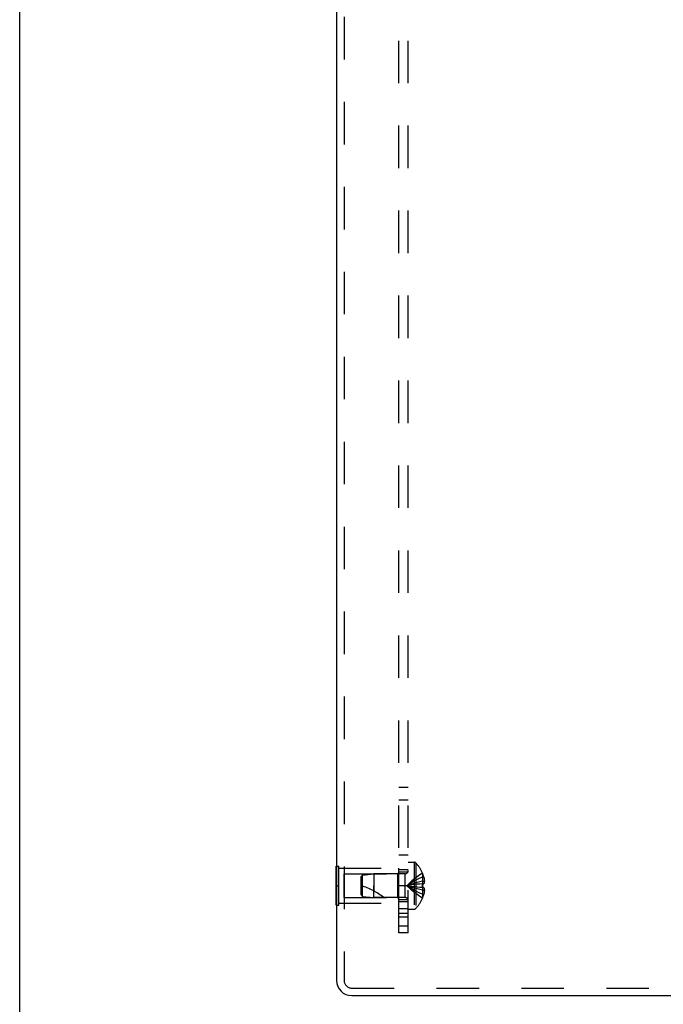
# Model space of a CAD drawing. Header units: inches. Extents: x 0 to 61.5, y 0 to 39.8.
# Tile 3 of 9: x 0 to 5.1, y 13.3 to 21.2. Entities that reach past the tile are written whole.
import ezdxf

# ---------------------------------------------------------------- set-up
doc = ezdxf.new("R2010")
doc.units = ezdxf.units.IN
doc.header["$LTSCALE"] = 3.382261
doc.header["$MEASUREMENT"] = 0
doc.linetypes.add('HIDDEN', pattern=[0.2, 0.1, -0.1])
doc.layers.get('0').update_dxf_attribs({"linetype": 'CONTINUOUS'})
doc.layers.add('DEFAULT_2', color=8, linetype='HIDDEN')
doc.layers.add('SUBPANEL', color=7, linetype='CONTINUOUS')

msp = doc.modelspace()

# ---------------------------------------------------------------- linework, layer by layer
at = {"color": 7, "linetype": 'Continuous'}
for p, q in [((0, 0), (0, 39.7913)), ((2.5203, 14.4336), (2.5243, 14.4336)), ((2.5203, 14.1216), (2.5203, 14.4336)), ((2.5203, 14.2776), (2.5243, 14.2776)), ((2.5203, 14.1216), (2.5243, 14.1216))]:
    msp.add_line(p, q, dxfattribs=at)
at = {"color": 3, "linetype": 'Continuous'}
for p, q in [((2.5243, 27.2826), (2.5243, 13.5226)), ((2.6443, 13.4026), (7.5173, 13.4026))]:
    msp.add_line(p, q, dxfattribs=at)
msp.add_arc((2.6443, 13.5226), 0.12, 180, 270, dxfattribs=at)
at = {"layer": 'DEFAULT_2', "color": 8, "linetype": 'HIDDEN'}
for p, q in [((2.5843, 27.2826), (2.5843, 13.5226)), ((2.5243, 14.4336), (2.5413, 14.4336)), ((2.5413, 14.1216), (2.5413, 14.4336)), ((2.5413, 14.4176), (3.0203, 14.4176)), ((2.5828, 14.3726), (3.0103, 14.3726)), ((2.5828, 14.3726), (2.5828, 14.1826)), ((3.0103, 14.3726), (3.0203, 14.3826)), ((3.0103, 14.3726), (3.0103, 14.1826)), ((3.0203, 14.1376), (3.0203, 14.4176)), ((2.5243, 14.2776), (2.5413, 14.2776)), ((2.5243, 14.1216), (2.5413, 14.1216)), ((2.5413, 14.1376), (3.0203, 14.1376)), ((2.5828, 14.1826), (3.0103, 14.1826)), ((3.0103, 14.1826), (3.0203, 14.1726)), ((2.6443, 13.4626), (7.4774, 13.4626))]:
    msp.add_line(p, q, dxfattribs=at)
msp.add_arc((2.6443, 13.5226), 0.06, 180, 270, dxfattribs=at)
at = {"layer": 'SUBPANEL', "color": 8, "linetype": 'HIDDEN'}
for p, q in [((3.0203, 13.9026), (3.0203, 26.9026)), ((3.0953, 13.9026), (3.0953, 26.9026)), ((3.0953, 15.0603), (3.0203, 15.0603)), ((3.0953, 14.9591), (3.0203, 14.9591)), ((3.0953, 14.5195), (3.0203, 14.5195)), ((3.0953, 14.4641), (3.1418, 14.4641)), ((3.1418, 14.4641), (3.1418, 14.0911)), ((3.1563, 14.4578), (3.1563, 14.0973)), ((2.7203, 14.3516), (2.7302, 14.3626)), ((2.7203, 14.2036), (2.7203, 14.3516)), ((2.7302, 14.3626), (2.8203, 14.3716)), ((2.7302, 14.1926), (2.7302, 14.3626)), ((3.0671, 14.3716), (2.8203, 14.3716)), ((2.8203, 14.3716), (2.8203, 14.2776)), ((3.0953, 14.4026), (3.0203, 14.4026)), ((3.0203, 14.3866), (3.0953, 14.3866)), ((3.0671, 14.3716), (3.0671, 14.1836)), ((3.2086, 14.3771), (3.2082, 14.3768)), ((3.2082, 14.3768), (3.2086, 14.3758)), ((3.2086, 14.3758), (3.2086, 14.2931)), ((2.8203, 14.2776), (2.8203, 14.2356)), ((2.8203, 14.1836), (2.8203, 14.2776)), ((3.0953, 14.2776), (3.0203, 14.2776)), ((3.144, 14.2861), (3.1235, 14.2834)), ((3.1649, 14.2886), (3.1438, 14.2861)), ((3.1865, 14.2909), (3.1647, 14.2886)), ((3.2086, 14.2931), (3.1862, 14.2909)), ((3.2086, 14.2931), (3.2082, 14.293)), ((3.2084, 14.2905), (3.2082, 14.293)), ((3.2086, 14.3461), (3.2187, 14.3461)), ((3.2086, 14.3125), (3.2236, 14.3125)), ((3.2086, 14.2931), (3.2187, 14.2931)), ((3.2086, 14.2776), (3.2086, 14.2802)), ((3.2086, 14.275), (3.2086, 14.2776)), ((2.7203, 14.2036), (2.7302, 14.1926)), ((2.7302, 14.1926), (2.8203, 14.1836)), ((3.2086, 14.2621), (3.1862, 14.2642)), ((3.2082, 14.2621), (3.2084, 14.2647)), ((3.2086, 14.2621), (3.2082, 14.2621)), ((3.2187, 14.2621), (3.2086, 14.2621)), ((3.2086, 14.2621), (3.2086, 14.1793)), ((3.2086, 14.2427), (3.2236, 14.2427)), ((3.2086, 14.2091), (3.2187, 14.2091)), ((3.0671, 14.1836), (2.8203, 14.1836)), ((3.0203, 14.1686), (3.0953, 14.1686)), ((3.0203, 14.1526), (3.0953, 14.1526)), ((3.2086, 14.1793), (3.2082, 14.1783)), ((3.2082, 14.1783), (3.2086, 14.1781)), ((3.0203, 14.0966), (3.0953, 14.0966)), ((3.0953, 14.0566), (3.0203, 14.0566)), ((3.0953, 14.0911), (3.1418, 14.0911)), ((3.0953, 14.0276), (3.0203, 14.0276)), ((3.0953, 13.9543), (3.0203, 13.9543)), ((3.0953, 13.9026), (3.0203, 13.9026))]:
    msp.add_line(p, q, dxfattribs=at)
for points in [[(3.2082, 14.3768), (3.1862, 14.3631), (3.1647, 14.3483), (3.1438, 14.3323), (3.1235, 14.3152), (3.1038, 14.297), (3.0846, 14.2776)], [(3.2086, 14.3461), (3.1865, 14.3366), (3.1649, 14.3264), (3.144, 14.3154), (3.1236, 14.3036), (3.1038, 14.291), (3.0846, 14.2776)], [(3.2086, 14.3125), (3.1865, 14.3077), (3.1649, 14.3024), (3.144, 14.2968), (3.1236, 14.2908), (3.1038, 14.2844), (3.0846, 14.2776)], [(3.1236, 14.2834), (3.1038, 14.2806), (3.0846, 14.2776)], [(3.1235, 14.2834), (3.1038, 14.2806), (3.0846, 14.2776)], [(3.2086, 14.2091), (3.1865, 14.2185), (3.1649, 14.2287), (3.144, 14.2398), (3.1236, 14.2516), (3.1038, 14.2642), (3.0846, 14.2776)], [(3.2082, 14.1783), (3.1862, 14.192), (3.1647, 14.2068), (3.1438, 14.2228), (3.1235, 14.2399), (3.1038, 14.2582), (3.0846, 14.2776)], [(3.1865, 14.2642), (3.1647, 14.2665), (3.1438, 14.269), (3.1235, 14.2717), (3.1038, 14.2745), (3.0846, 14.2776)], [(3.1649, 14.2665), (3.144, 14.269), (3.1236, 14.2717), (3.1038, 14.2745), (3.0846, 14.2776)], [(3.2086, 14.2427), (3.1865, 14.2475), (3.1649, 14.2527), (3.144, 14.2583), (3.1236, 14.2643), (3.1038, 14.2707), (3.0846, 14.2776)], [(3.2082, 14.293), (3.2084, 14.2905), (3.2085, 14.2879), (3.2085, 14.2853), (3.2086, 14.2827), (3.2086, 14.2802), (3.2086, 14.2776)], [(3.2086, 14.2776), (3.2086, 14.275), (3.2086, 14.2724), (3.2085, 14.2698), (3.2085, 14.2672), (3.2084, 14.2647), (3.2082, 14.2621)], [(3.2086, 14.2827), (3.2085, 14.2853), (3.2085, 14.2879)], [(3.2085, 14.2672), (3.2085, 14.2698), (3.2086, 14.2724)], [(3.2187, 14.3461), (3.2196, 14.3419), (3.2205, 14.3377), (3.2212, 14.3335), (3.2219, 14.3293), (3.2224, 14.325), (3.2229, 14.3208), (3.2233, 14.3167), (3.2236, 14.3125)], [(3.2236, 14.3125), (3.2233, 14.3101), (3.2229, 14.3078), (3.2225, 14.3054), (3.222, 14.3031), (3.2213, 14.3006), (3.2206, 14.2982), (3.2197, 14.2956), (3.2187, 14.2931)], [(3.2187, 14.2621), (3.2197, 14.2595), (3.2206, 14.257), (3.2213, 14.2545), (3.222, 14.2521), (3.2225, 14.2497), (3.2229, 14.2473), (3.2233, 14.245), (3.2236, 14.2427)], [(3.2236, 14.2427), (3.2233, 14.2385), (3.2229, 14.2343), (3.2224, 14.2301), (3.2219, 14.2259), (3.2212, 14.2217), (3.2205, 14.2175), (3.2196, 14.2133), (3.2187, 14.2091)]]:
    msp.add_lwpolyline(points, dxfattribs=at)
for centre, radius, start, end in [((3.1418, 14.4441), 0.02, 43.5138, 90), ((2.9665, 14.2776), 0.2618, 22.36129, 43.5138), ((3.0671, 14.3998), 0.0282, 270, 360), ((2.9665, 14.2776), 0.2614, 15.19411, 22.08938), ((2.5501, 13.7323), 0.5712, 52.18624, 72.66464), ((2.9665, 14.2776), 0.2614, 337.91062, 344.80589), ((3.0671, 14.1554), 0.0282, 0, 90), ((2.9665, 14.2776), 0.2618, 316.4862, 337.63871), ((3.1418, 14.1111), 0.02, 270, 316.4862)]:
    msp.add_arc(centre, radius, start, end, dxfattribs=at)

doc.saveas('drawing.dxf')
